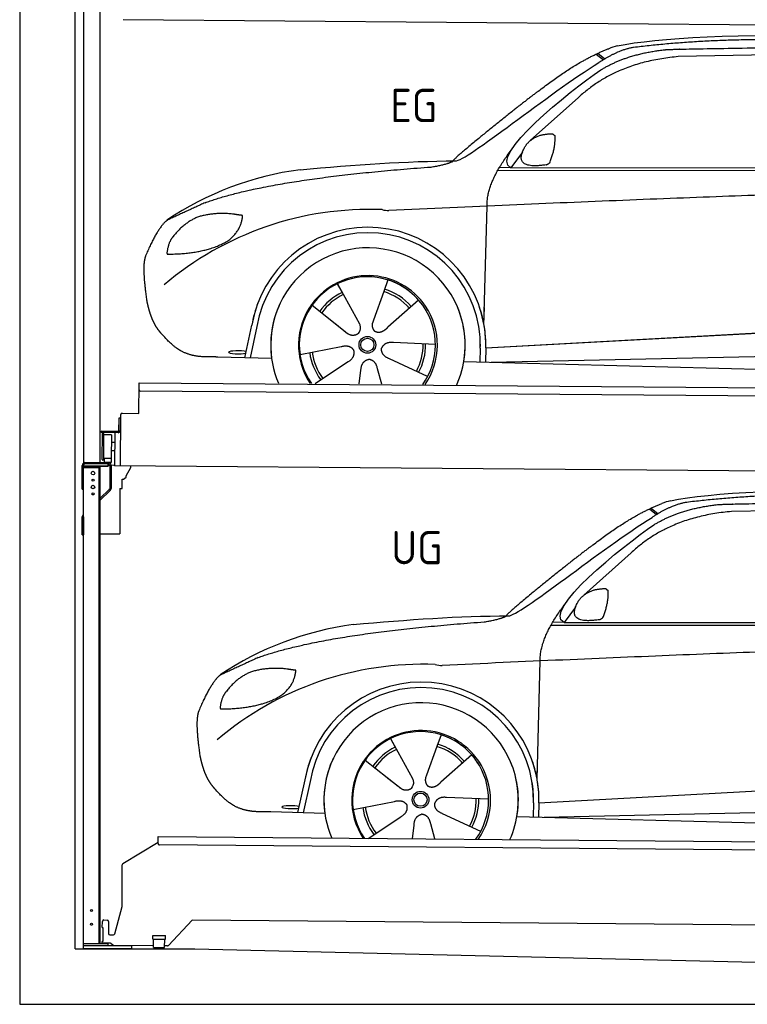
# Model space of a CAD drawing. Header units: millimetres. Extents: x -411 to 6777, y 0 to 5977.
# Tile 1 of 5: x 0 to 2619, y 0 to 3544. Entities that reach past the tile are written whole.
import ezdxf

# ---------------------------------------------------------------- set-up
doc = ezdxf.new("R2010")
doc.units = ezdxf.units.MM
for name, color, linetype, lineweight in [('car', 10, 'Continuous', 25), ('Logo', 7, 'Continuous', 25), ('Plattform', 7, 'Continuous', 25), ('Ständer hinten', 7, 'Continuous', 25)]:
    doc.layers.add(name, color=color, linetype=linetype, lineweight=lineweight)
doc.styles.get("Standard").update_dxf_attribs({"font": 'ISOCP.SHX'})

# ---------------------------------------------------------------- blocks, each defined once
blk = doc.blocks.new('UG Plattfrom Gl550')
at = {"layer": 'Plattform'}
for p, q in [((498.2, 597.8), (498.3, 603.8)), ((498.3, 603.8), (5435.1, 560.7)), ((371.8, 506.3), (498.1, 583.5)), ((498.1, 578.8), (498.2, 597.8)), ((5429.8, 530.7), (503, 573.7)), ((368.7, 352.3), (369.4, 502.1)), ((342.2, 253.9), (368.7, 352.3)), ((297.4, 276.5), (297.6, 298.5)), ((302.6, 303.5), (314.6, 303.4)), ((319.6, 298.3), (319.2, 255.3)), ((621.4, 302.7), (535.3, 212)), ((5347, 261.5), (621.4, 302.7)), ((297.4, 276.5), (299.7, 276.5)), ((299.7, 276.5), (299.3, 225.5)), ((324.2, 250.3), (337.3, 250.2)), ((296.9, 220.5), (297, 225.5)), ((325.2, 220.3), (296.9, 220.5)), ((299.3, 225.5), (297, 225.5)), ((335.5, 213.3), (328.3, 219.2)), ((479.6, 234.9), (479.7, 247.9)), ((479.6, 234.9), (524.6, 234.5)), ((479.7, 247.9), (524.7, 247.5)), ((481.8, 204.9), (482.1, 234.9)), ((521.8, 204.6), (522.1, 234.6)), ((524.6, 234.5), (524.7, 247.5)), ((481.8, 210.9), (338.6, 212.2)), ((481.8, 204.9), (521.8, 204.6)), ((531.7, 210.5), (521.8, 210.6))]:
    blk.add_line(p, q, dxfattribs=at)
for centre, start, end in [((503.1, 578.7), 179.5, 269.5), ((374.4, 502.1), 121.4261, 179.5), ((302.6, 298.5), 89.5, 179.5), ((314.6, 298.4), 359.5, 89.5), ((324.2, 255.3), 179.5, 269.5), ((337.4, 255.2), 269.5, 344.9258), ((325.1, 215.3), 50.8402, 89.5), ((338.6, 217.2), 230.8402, 269.5), ((531.7, 215.5), 269.5, 316.4902)]:
    blk.add_arc(centre, 5, start, end, dxfattribs=at)
blk = doc.blocks.new('Palette EG Gl550')
at = {"layer": 'Plattform'}
for p, q in [((428.6, 2127), (429.5, 2237)), ((429.5, 2237), (5467.3, 2198)), ((5462.1, 2168), (434.2, 2207)), ((368.6, 2127.5), (428.6, 2127)), ((356.5, 2110.3), (356.1, 2064.3)), ((363.5, 2110.2), (356.5, 2110.3)), ((358.1, 2063.3), (358.5, 2110.3)), ((362.6, 1937.5), (363.6, 2122.5)), ((354.1, 2062.3), (292.8, 2062.8)), ((293.1, 2062.8), (293.1, 2057.8)), ((293.1, 2060.8), (355.1, 2060.3)), ((355.1, 2057.3), (293.1, 2057.8)), ((342.6, 2057.4), (341.7, 1937.7)), ((355.1, 2057.3), (355.1, 2060.3)), ((363.1, 2063.2), (358.1, 2063.3)), ((358.2, 2063.3), (363.1, 2063.2)), ((297.3, 1960.5), (298, 2054.5)), ((302, 2054.5), (301.3, 1960.5)), ((330, 2049.4), (329.3, 1965.2)), ((342.3, 2021.9), (329.8, 2022.3)), ((342.1, 1991.7), (329.5, 1991.8)), ((328.9, 1965), (303.9, 1965)), ((303.9, 1965), (303.9, 1950)), ((328.9, 1965), (303.9, 1965)), ((303.9, 1965), (303.9, 1950)), ((303.9, 1950), (328.9, 1950)), ((328.9, 1950), (303.9, 1950)), ((328.9, 1965), (328.9, 1950)), ((328.9, 1965), (328.9, 1950)), ((5465, 1898), (341.7, 1937.7))]:
    blk.add_line(p, q, dxfattribs=at)
for centre, radius, start, end in [((434.3, 2212), 5, 179.556, 269.556), ((368.6, 2122.5), 5, 89.556, 179.556), ((300, 2054.5), 2, 359.3444, 179.3444), ((354.1, 2064.3), 2.01, 269.7445, 359.3674), ((355.1, 2063.3), 3, 269.7663, 359.5554), ((355.1, 2063.3), 6, 269.556, 359.556), ((355.1, 2063.3), 6, 269.5566, 359.5553), ((302.4, 2050.4), 0.4, 179.3444, 271.7264), ((313.4, 1723.4), 326.8, 87.1681, 91.938), ((329.6, 2049.4), 0.4, 359.3444, 86.9565), ((299.3, 1960.5), 2, 179.3444, 359.3444), ((301.7, 1964.6), 0.4, 86.9623, 179.3444), ((302.7, 1973.3), 8.39, 263.3001, 278.0521), ((328.9, 1965.2), 0.4, 267.6536, 359.3444)]:
    blk.add_arc(centre, radius, start, end, dxfattribs=at)
blk = doc.blocks.new('Plattform OG 6200 550')
at = {"layer": 'Plattform'}
blk.add_line((5437.5, 3500), (372.6, 3544.2), dxfattribs=at)
blk = doc.blocks.new('Ständer hinten')
at = {"layer": 'Ständer hinten'}
for p, q in [((229.9, 4962), (229.9, 1948.6)), ((229.9, 4962), (289.9, 4962)), ((289.9, 1950), (289.9, 4962)), ((289.9, 4842), (312.9, 4842)), ((312.9, 4842), (312.9, 4340.7)), ((312.9, 4340.7), (289.9, 4341)), ((230, 1940), (230, 1937)), ((230, 1937), (318.9, 1937)), ((318.9, 1945), (235, 1945)), ((318.9, 1945), (318.9, 1937))]:
    blk.add_line(p, q, dxfattribs=at)
blk = doc.blocks.new('Gebäude_325_GT175')
for p, q in [((0, 5400), (0, 0)), ((200, 200), (200, 5200)), ((200, 200), (630.1, 200)), ((630.1, 200), (2900, 146.1)), ((0, 0), (5900, 0))]:
    blk.add_line(p, q)
blk = doc.blocks.new('Ständer_hinten_GT175')
at = {"layer": 'Ständer hinten'}
for p, q in [((235, 1950), (319, 1950)), ((225, 1854), (225, 1940)), ((230, 200), (230, 1940)), ((319, 1937), (230, 1937)), ((230, 1932), (290, 1932)), ((319, 1945), (235, 1945)), ((285, 1932), (285, 218)), ((290, 218), (290, 1937)), ((319, 1937), (319, 1945)), ((324, 1940), (324, 1857.2)), ((329, 1940), (328.9, 1857.1)), ((341.8, 1939.5), (329, 1940.6)), ((341.8, 1937.7), (341.8, 1939.5)), ((399.8, 1937.2), (341.8, 1937.7)), ((383, 1901.9), (399.7, 1932.7)), ((399.7, 1932.7), (399.8, 1937.2)), ((369, 1857), (369, 1890.5)), ((369, 1890.5), (374, 1890.5)), ((374, 1890.5), (382.9, 1897.4)), ((382.9, 1897.4), (383, 1897.8)), ((383, 1897.8), (383, 1901.9)), ((225, 1854), (230, 1854)), ((290, 1822.1), (322.5, 1853.6)), ((325.9, 1850), (290, 1815.2)), ((360, 1856.3), (369, 1857)), ((360, 1856.3), (360, 1694)), ((230, 1754.9), (225, 1754.9)), ((225, 1690), (225, 1754.9)), ((228.1, 1762.1), (230, 1764)), ((230, 1754.9), (230, 1690)), ((225, 1690), (230, 1690)), ((290, 1694), (360, 1694)), ((319, 218), (230, 218)), ((319, 210), (319, 218)), ((404, 210), (230, 210)), ((404, 200), (230, 200)), ((404, 200), (404, 210))]:
    blk.add_line(p, q, dxfattribs=at)
for centre, radius in [((264, 1912), 6.5), ((264, 1887), 3.7), ((264, 1862), 6.5), ((264, 1837), 3.7), ((258.6, 338), 3.7), ((258.6, 288), 3.7)]:
    blk.add_circle(centre, radius, dxfattribs=at)
for centre, radius, start, end in [((235, 1940), 10, 90, 180), ((319, 1940), 10, 0.0086, 89.9915), ((235, 1940), 5, 90, 180), ((319, 1940), 5, 0, 90), ((319, 1857.2), 5, 314.0428, 0), ((318.9, 1857.1), 10, 314.1186, 0), ((235, 1754.9), 10, 134.1186, 180)]:
    blk.add_arc(centre, radius, start, end, dxfattribs=at)
blk = doc.blocks.new('Car_EG')
at = {"layer": 'car'}
for p, q in [((2075.4, 3420.6), (2101.4, 3400.1)), ((2081.3, 3423.3), (2106.7, 3403.2)), ((2964.5, 3423), (2370.7, 3411.1)), ((2009.8, 3262.5), (1839, 3110.1)), ((1809.4, 3067), (1768.3, 3011.3)), ((1768.3, 3011.3), (4420.2, 3012.7)), ((1721.3, 3002.4), (4364.6, 2999.2)), ((1768.3, 3011.3), (1727, 3012.4)), ((1671.2, 2447.6), (1682.3, 2873.1)), ((1143.3, 2593.6), (1160.5, 2562.6)), ((1143.5, 2593.6), (1222.8, 2449.9)), ((1325.6, 2607.3), (1310.5, 2565.6)), ((1310.5, 2565.6), (1273.2, 2462.5)), ((1052.3, 2516.4), (1171, 2422.3)), ((1435.9, 2535.1), (1325, 2437)), ((1671.2, 2447.6), (1672.8, 2508.3)), ((1133.8, 2451.8), (1180.1, 2415.1)), ((1273.2, 2462.5), (1269.4, 2452.2)), ((1677.7, 2363), (3547.7, 2465.1)), ((810, 2327.3), (835.6, 2444.9)), ((854.1, 2439.5), (829.5, 2326.7)), ((1677.7, 2363), (2701.8, 2419)), ((1496.5, 2375.5), (1345.2, 2381.8)), ((1009, 2338.8), (1157.7, 2367.7)), ((1658.1, 2362.4), (1656.8, 2312)), ((1677.7, 2363), (1676.5, 2311.5)), ((1697, 2310.9), (3582.9, 2352.3)), ((907, 2324.7), (712.8, 2329.9)), ((1063.5, 2234.5), (1180.5, 2312.2)), ((1468.3, 2259.5), (1331, 2323.5)), ((1598.6, 2313.5), (3647.1, 2260.1)), ((1222.2, 2233.1), (1228.3, 2282.6)), ((1303.4, 2232.4), (1288.2, 2287.1))]:
    blk.add_line(p, q, dxfattribs=at)
for radius in [30.1, 23.6]:
    blk.add_circle((1251.5, 2373.8), radius, dxfattribs=at)
for centre, radius, start, end in [((2188.5, 3279.2), 174.5, 102.3489, 113.0153), ((1156.1, 1891.5), 1122.3, 97.5147, 123.9129), ((1259.2, 1720.1), 1141.2, 87.724, 130.3913), ((1332, 2974.5), 117.4, 256.4608, 268.6636), ((1253.6, 2372.9), 424.2, 10.1481, 170.2223), ((1253.4, 2372.7), 404.8, 358.5419, 170.499), ((1253.6, 2372.9), 350, 350.2258, 187.9239), ((1253.6, 2372.9), 250, 34.003, 143.5989), ((1251.5, 2373.8), 245, 51.7123, 188.2101), ((1251.5, 2373.8), 245, 30.221, 72.4019), ((1251.5, 2373.8), 209.6, 115.7372, 144.8747), ((1251.5, 2373.8), 200.6, 115.5705, 145.0215), ((1251.5, 2373.8), 200.6, 41.1155, 72.9111), ((1251.5, 2373.8), 209.6, 41.1302, 72.8747), ((1253.6, 2372.9), 424.2, 158.9384, 170.2223), ((1253.6, 2372.9), 350, 154.4856, 203.0931), ((1253.6, 2372.9), 350, 154.4856, 157.347), ((1253.6, 2372.9), 250, 143.5989, 213.5789), ((1251.5, 2373.8), 245, 144.4019, 214.6129), ((1253.6, 2372.9), 250, 143.5989, 147.9713), ((1251.5, 2373.8), 245, 143.0042, 147.4925), ((1251.5, 2373.8), 200.6, 41.1155, 44.3784), ((1251.5, 2373.8), 245, 324.3871, 34.5977), ((1253.6, 2372.9), 250, 325.4211, 34.003), ((1253.6, 2372.9), 250, 29.7422, 34.003), ((1253.6, 2372.9), 350, 350.2258, 23.1163), ((1253.6, 2372.9), 424.2, 358.6661, 18.6635), ((1253.6, 2372.9), 350, 335.9069, 11.3993), ((1253.6, 2372.9), 404.6, 358.5068, 9.6777), ((1253.6, 2372.9), 424.2, 358.6661, 9.1695), ((1251.5, 2373.8), 200.6, 331.5904, 1.0215), ((1251.5, 2373.8), 209.6, 331.7372, 0.8747), ((1251.5, 2373.8), 209.6, 187.7372, 216.8747), ((1251.5, 2373.8), 200.6, 187.5904, 217.0215)]:
    blk.add_arc(centre, radius, start, end, dxfattribs=at)
blk.add_ellipse((785.5, 2346.9), major_axis=(33.6, -0.3), ratio=0.157274, start_param=0.513473, end_param=5.704241, dxfattribs=at)
for points, degree in [([(2151.2, 3449.7), (2438.8, 3511.3), (3323.8, 3498), (4495.8, 3434.7)], 3), ([(1866.9, 3286.8), (2008, 3397.1), (2120.2, 3439.8)], 2), ([(2209.6, 3444.1), (2153.4, 3435.1), (2085, 3389.8)], 2), ([(2681.9, 3472.1), (2439, 3472), (2209.6, 3444.1)], 2), ([(2370.7, 3411.1), (2146.6, 3391.8), (2009.8, 3262.5)], 2), ([(2091.3, 3363.1), (2185.1, 3420.8), (2320.7, 3436)], 2), ([(1568.6, 3035.8), (1604.3, 3032), (1906.5, 3280.9), (2085, 3389.8)], 3), ([(1768.3, 3011.3), (1685.3, 3051.4), (1979.2, 3287.7), (2091.3, 3363.1)], 3), ([(1866.9, 3286.8), (1785.8, 3226.3), (1683.4, 3142.9), (1554.1, 3037.7), (1560, 3035.7)], 4), ([(1817.6, 3084.6), (1834.1, 3114.9), (1876.9, 3129)], 2), ([(1876.9, 3129), (1905.6, 3134.7), (1918.5, 3133.5)], 2), ([(1908.1, 3029.4), (1929.6, 3082.4), (1927, 3127.3)], 2), ([(1918.5, 3133.5), (1924.5, 3127.4), (1927, 3127.3)], 2), ([(1894.6, 3021.7), (1772.4, 3003), (1817.6, 3084.6)], 2), ([(1682.3, 2873.1), (1679.9, 2956.7), (1768.8, 3074)], 2), ([(667.1, 2885.4), (903.7, 2972), (1480.7, 3013.9)], 2), ([(1009.4, 3004.2), (1205.7, 3022.1), (1390.9, 3035.2), (1568.6, 3035.8)], 3), ([(1480.7, 3013.9), (1533.9, 3021.8), (1559.7, 3034.7)], 2), ([(1894.6, 3021.7), (1900.7, 3023.5), (1908.1, 3029.4)], 2), ([(4638.8, 2941), (3762.4, 2969.4), (1329.3, 2857.2)], 2), ([(667.1, 2885.4), (532.9, 2823.5)], 1), ([(770, 2844.2), (702.5, 2851.9), (643.1, 2834.4)], 2), ([(752.9, 2750.7), (798.9, 2787.7), (802.6, 2839.5)], 2), ([(802.6, 2839.5), (784.9, 2841.6), (770, 2844.2)], 2), ([(532.9, 2823.5), (498.2, 2800.8), (453.2, 2693.7)], 2), ([(643.1, 2834.4), (590.8, 2813.7), (552.7, 2763.7)], 2), ([(552.7, 2763.7), (534.5, 2743.9), (529.7, 2702.6)], 2), ([(531, 2700.3), (675.7, 2700.9), (752.9, 2750.7)], 2), ([(453.2, 2693.7), (446.7, 2677.8), (444.7, 2649.3), (445.7, 2616.9), (456.9, 2533.7)], 4), ([(529.7, 2702.6), (533.1, 2702.5), (531, 2700.3)], 2), ([(1171, 2422.3), (1194.3, 2400.4), (1217.6, 2413.8)], 2), ([(1345.2, 2381.8), (1313.5, 2385.8), (1302.5, 2361.3)], 2), ([(1157.7, 2367.7), (1188.4, 2376.4), (1203, 2353.9)], 2), ([(1180.5, 2312.2), (1208.5, 2327.6), (1203, 2353.9)], 2), ([(1331, 2323.5), (1301, 2334.5), (1302.5, 2361.3)], 2), ([(1228.3, 2282.6), (1229.5, 2314.6), (1255.5, 2321.5)], 2), ([(1288.2, 2287.1), (1282.2, 2318.5), (1255.5, 2321.5)], 2)]:
    blk.add_open_spline(points, degree=degree, dxfattribs=at)
for points, degree, knots in [([(2320.7, 3436), (2347.3, 3438), (2486.7, 3439.9), (3508.2, 3460), (4128.4, 3453.6), (4583.8, 3281), (4560.1, 3107.3)], 4, [0.0821318, 0.0821318, 0.0821318, 0.0821318, 0.0821318, 0.258851, 0.508851, 1, 1, 1, 1, 1]), ([(456.9, 2533.7), (457.7, 2529.5), (458.6, 2525.3), (459.5, 2521.1), (460.5, 2517.1), (464, 2502.3), (468, 2488.6), (472.4, 2476.1), (477.3, 2464.8)], 4, [0.4914944, 0.4914944, 0.4914944, 0.4914944, 0.4914944, 0.5422469, 0.5422469, 0.5422469, 0.5422469, 0.728655, 0.728655, 0.728655, 0.728655, 0.728655]), ([(476.9, 2465.5), (478.3, 2462.3), (479.7, 2459.2), (481.1, 2456.2), (482.6, 2453.3), (488.2, 2442.2), (494.2, 2432.8), (500.4, 2424.9), (506.9, 2417.4)], 4, [0.7288005, 0.7288005, 0.7288005, 0.7288005, 0.7288005, 0.7843928, 0.7843928, 0.7843928, 0.7843928, 1, 1, 1, 1, 1]), ([(1222.8, 2449.9), (1224.5, 2445.8), (1225.5, 2441.8), (1225.8, 2437.9), (1226.4, 2429.3), (1223.7, 2421.3), (1217.6, 2413.8)], 3, [0.2167758, 0.2167758, 0.2167758, 0.2167758, 0.4600873, 0.4600873, 0.4600873, 1, 1, 1, 1]), ([(1269.4, 2452.2), (1268.8, 2449), (1268.5, 2446), (1268.6, 2443.1), (1269, 2440.3), (1269.7, 2434.5), (1271.7, 2429.2), (1275.3, 2424.6), (1280.2, 2421.6)], 4, [0.3191838, 0.3191838, 0.3191838, 0.3191838, 0.3191838, 0.5438253, 0.5438253, 0.5438253, 0.5438253, 1, 1, 1, 1, 1]), ([(712.8, 2329.9), (688.1, 2330.6), (632.5, 2327), (596.4, 2340.9), (552.8, 2366), (506.9, 2417.4)], 4, [0, 0, 0, 0, 0, 0.597866, 1, 1, 1, 1, 1]), ([(1325, 2437), (1325, 2437), (1325, 2437), (1325, 2437), (1325, 2437), (1315.9, 2427.3), (1305.2, 2417.4), (1290.9, 2415), (1280.2, 2421.6)], 4, [-0.000003, -0.000003, -0.000003, -0.000003, -0.000003, 0, 0, 0, 0, 1, 1, 1, 1, 1])]:
    blk.add_open_spline(points, degree=degree, knots=knots, dxfattribs=at)
blk = doc.blocks.new('Car_147')
at = {"layer": 'car'}
for p, q in [((2266.8, 1783.3), (2292.7, 1762.8)), ((2272.6, 1786), (2298, 1765.9)), ((3155.8, 1785.7), (2562, 1773.8)), ((2201.2, 1625.2), (2030.4, 1472.8)), ((2000.7, 1429.7), (1959.6, 1374)), ((1912.6, 1365.1), (4556, 1361.9)), ((1959.6, 1374), (1918.4, 1375.1)), ((1959.6, 1374), (4611.6, 1375.4)), ((1862.5, 810.3), (1873.6, 1235.8)), ((1517, 970), (1501.9, 928.3)), ((1334.7, 956.3), (1351.9, 925.3)), ((1334.8, 956.3), (1414.2, 812.6)), ((1501.9, 928.3), (1464.5, 825.2)), ((1627.3, 897.8), (1516.3, 799.7)), ((1243.7, 879.1), (1362.3, 785)), ((1862.5, 810.3), (1864.1, 871)), ((1464.5, 825.2), (1460.7, 814.9)), ((1869, 725.7), (3739, 827.8)), ((1001.4, 690), (1027, 807.6)), ((1045.5, 802.2), (1020.9, 689.4)), ((1325.2, 814.5), (1371.4, 777.8)), ((1869, 725.7), (2893.1, 781.7)), ((1687.9, 738.2), (1536.6, 744.5)), ((1200.4, 701.5), (1349, 730.4)), ((1849.4, 725.1), (1848.1, 674.7)), ((1869, 725.7), (1867.8, 674.2)), ((1888.4, 673.6), (3774.2, 715)), ((1098.3, 687.4), (904.1, 692.6)), ((1254.9, 597.2), (1371.8, 674.9)), ((1659.6, 622.2), (1522.4, 686.2)), ((1789.9, 676.2), (3838.5, 622.8)), ((1413.6, 595.8), (1419.7, 645.3)), ((1494.8, 595.1), (1479.5, 649.8))]:
    blk.add_line(p, q, dxfattribs=at)
for radius in [30.1, 23.6]:
    blk.add_circle((1442.9, 736.5), radius, dxfattribs=at)
for centre, radius, start, end in [((2379.8, 1641.9), 174.5, 102.3489, 113.0153), ((1347.5, 254.1), 1122.3, 97.5147, 123.9129), ((1450.6, 82.8), 1141.2, 87.724, 130.3913), ((1523.4, 1337.2), 117.4, 256.4608, 268.6636), ((1445, 735.6), 424.2, 10.1481, 170.2223), ((1444.7, 735.4), 404.8, 358.5419, 170.499), ((1445, 735.6), 350, 350.2258, 187.9239), ((1442.9, 736.5), 245, 51.7123, 188.2101), ((1445, 735.6), 250, 34.003, 143.5989), ((1442.9, 736.5), 245, 30.221, 72.4019), ((1442.9, 736.5), 209.6, 115.7372, 144.8747), ((1442.9, 736.5), 200.6, 41.1155, 72.9111), ((1442.9, 736.5), 209.6, 41.1302, 72.8747), ((1445, 735.6), 424.2, 158.9384, 170.2223), ((1445, 735.6), 350, 154.4856, 203.0931), ((1445, 735.6), 350, 154.4856, 157.347), ((1442.9, 736.5), 200.6, 115.5705, 145.0215), ((1445, 735.6), 250, 143.5989, 213.5789), ((1442.9, 736.5), 245, 144.4019, 214.6129), ((1445, 735.6), 250, 143.5989, 147.9713), ((1442.9, 736.5), 245, 143.0042, 147.4925), ((1442.9, 736.5), 200.6, 41.1155, 44.3784), ((1442.9, 736.5), 245, 324.3871, 34.5977), ((1445, 735.6), 250, 325.4211, 34.003), ((1445, 735.6), 250, 29.7422, 34.003), ((1445, 735.6), 350, 350.2258, 23.1163), ((1445, 735.6), 424.2, 358.6661, 18.6635), ((1445, 735.6), 350, 335.9069, 11.3993), ((1445, 735.6), 404.6, 358.5068, 9.6777), ((1445, 735.6), 424.2, 358.6661, 9.1695), ((1442.9, 736.5), 200.6, 187.5904, 217.0215), ((1442.9, 736.5), 200.6, 331.5904, 1.0215), ((1442.9, 736.5), 209.6, 331.7372, 0.8747), ((1442.9, 736.5), 209.6, 187.7372, 216.8747)]:
    blk.add_arc(centre, radius, start, end, dxfattribs=at)
blk.add_ellipse((976.9, 709.6), major_axis=(33.6, -0.3), ratio=0.157274, start_param=0.513473, end_param=5.704241, dxfattribs=at)
for points, degree in [([(2342.5, 1812.4), (2630.1, 1874), (3515.1, 1860.7), (4687.1, 1797.4)], 3), ([(2873.2, 1834.8), (2630.4, 1834.7), (2401, 1806.8)], 2), ([(2058.2, 1649.5), (2199.3, 1759.8), (2311.6, 1802.5)], 2), ([(2562, 1773.8), (2337.9, 1754.5), (2201.2, 1625.2)], 2), ([(2401, 1806.8), (2344.7, 1797.8), (2276.3, 1752.5)], 2), ([(2282.7, 1725.8), (2376.5, 1783.5), (2512.1, 1798.7)], 2), ([(1760, 1398.5), (1795.6, 1394.7), (2097.9, 1643.6), (2276.3, 1752.5)], 3), ([(1959.6, 1374), (1876.6, 1414.1), (2170.6, 1650.4), (2282.7, 1725.8)], 3), ([(2058.2, 1649.5), (1977.1, 1589), (1874.8, 1505.6), (1745.4, 1400.4), (1751.4, 1398.4)], 4), ([(2009, 1447.3), (2025.5, 1477.6), (2068.2, 1491.7)], 2), ([(2068.2, 1491.7), (2096.9, 1497.4), (2109.8, 1496.2)], 2), ([(2099.5, 1392.1), (2120.9, 1445.1), (2118.3, 1490)], 2), ([(2109.8, 1496.2), (2115.9, 1490.1), (2118.3, 1490)], 2), ([(1873.6, 1235.8), (1871.3, 1319.4), (1960.2, 1436.7)], 2), ([(2086, 1384.4), (1963.8, 1365.7), (2009, 1447.3)], 2), ([(1200.7, 1366.9), (1397, 1384.8), (1582.2, 1397.9), (1760, 1398.5)], 3), ([(1672.1, 1376.6), (1725.2, 1384.5), (1751.1, 1397.4)], 2), ([(2086, 1384.4), (2092, 1386.2), (2099.5, 1392.1)], 2), ([(858.5, 1248.1), (1095.1, 1334.7), (1672.1, 1376.6)], 2), ([(4830.2, 1303.7), (3953.8, 1332.1), (1520.6, 1219.9)], 2), ([(858.5, 1248.1), (724.2, 1186.2)], 1), ([(961.4, 1206.9), (893.8, 1214.6), (834.4, 1197.1)], 2), ([(994, 1202.2), (976.3, 1204.3), (961.4, 1206.9)], 2), ([(724.2, 1186.2), (689.6, 1163.5), (644.6, 1056.4)], 2), ([(834.4, 1197.1), (782.1, 1176.4), (744.1, 1126.4)], 2), ([(944.2, 1113.4), (990.3, 1150.4), (994, 1202.2)], 2), ([(744.1, 1126.4), (725.8, 1106.6), (721.1, 1065.3)], 2), ([(722.4, 1063), (867.1, 1063.6), (944.2, 1113.4)], 2), ([(721.1, 1065.3), (724.5, 1065.2), (722.4, 1063)], 2), ([(644.6, 1056.4), (638.1, 1040.5), (636, 1012), (637.1, 979.6), (648.2, 896.4)], 4), ([(1362.3, 785), (1385.6, 763.1), (1409, 776.5)], 2), ([(1536.6, 744.5), (1504.9, 748.5), (1493.9, 724)], 2), ([(1349, 730.4), (1379.8, 739.1), (1394.4, 716.6)], 2), ([(1371.8, 674.9), (1399.8, 690.3), (1394.4, 716.6)], 2), ([(1522.4, 686.2), (1492.4, 697.2), (1493.9, 724)], 2), ([(1419.7, 645.3), (1420.9, 677.3), (1446.8, 684.2)], 2), ([(1479.5, 649.8), (1473.5, 681.2), (1446.8, 684.2)], 2)]:
    blk.add_open_spline(points, degree=degree, dxfattribs=at)
for points, degree, knots in [([(2512.1, 1798.7), (2538.6, 1800.7), (2678.1, 1802.6), (3699.5, 1822.7), (4319.8, 1816.3), (4775.2, 1643.7), (4751.5, 1470)], 4, [0.0821318, 0.0821318, 0.0821318, 0.0821318, 0.0821318, 0.258851, 0.508851, 1, 1, 1, 1, 1]), ([(648.2, 896.4), (649.1, 892.2), (650, 888), (650.9, 883.8), (651.9, 879.8), (655.4, 865), (659.4, 851.3), (663.8, 838.8), (668.6, 827.5)], 4, [0.4914944, 0.4914944, 0.4914944, 0.4914944, 0.4914944, 0.5422469, 0.5422469, 0.5422469, 0.5422469, 0.728655, 0.728655, 0.728655, 0.728655, 0.728655]), ([(668.3, 828.2), (669.7, 825), (671.1, 821.9), (672.5, 818.9), (673.9, 816), (679.6, 804.9), (685.5, 795.5), (691.8, 787.6), (698.3, 780.1)], 4, [0.7288005, 0.7288005, 0.7288005, 0.7288005, 0.7288005, 0.7843928, 0.7843928, 0.7843928, 0.7843928, 1, 1, 1, 1, 1]), ([(904.1, 692.6), (879.5, 693.3), (823.8, 689.7), (787.8, 703.6), (744.1, 728.7), (698.3, 780.1)], 4, [0, 0, 0, 0, 0, 0.597866, 1, 1, 1, 1, 1]), ([(1414.2, 812.6), (1415.9, 808.5), (1416.8, 804.5), (1417.1, 800.6), (1417.8, 792), (1415.1, 784), (1409, 776.5)], 3, [0.2167758, 0.2167758, 0.2167758, 0.2167758, 0.4600873, 0.4600873, 0.4600873, 1, 1, 1, 1]), ([(1460.7, 814.9), (1460.2, 811.7), (1459.9, 808.7), (1460, 805.8), (1460.3, 803), (1461.1, 797.2), (1463.1, 791.9), (1466.6, 787.3), (1471.5, 784.3)], 4, [0.3191838, 0.3191838, 0.3191838, 0.3191838, 0.3191838, 0.5438253, 0.5438253, 0.5438253, 0.5438253, 1, 1, 1, 1, 1]), ([(1516.3, 799.7), (1516.3, 799.7), (1516.3, 799.7), (1516.3, 799.7), (1516.3, 799.7), (1507.2, 790), (1496.6, 780.1), (1482.3, 777.7), (1471.5, 784.3)], 4, [-0.000003, -0.000003, -0.000003, -0.000003, -0.000003, 0, 0, 0, 0, 1, 1, 1, 1, 1])]:
    blk.add_open_spline(points, degree=degree, knots=knots, dxfattribs=at)

msp = doc.modelspace()

# ---------------------------------------------------------------- block references
for name in ['Gebäude_325_GT175', 'Car_EG', 'Palette EG Gl550', 'Ständer_hinten_GT175', 'Car_147', 'UG Plattfrom Gl550']:
    msp.add_blockref(name, (0, 0))
at = {"layer": 'Plattform'}
msp.add_blockref('Plattform OG 6200 550', (0, 0), dxfattribs=at)
at = {"layer": 'Ständer hinten'}
msp.add_blockref('Ständer hinten', (0, 0), dxfattribs=at)

# ---------------------------------------------------------------- texts
msp.add_text('UG', height=120).set_placement((1337.66, 1583.58))
at = {"layer": 'Logo'}
msp.add_text('EG', height=120, dxfattribs=at).set_placement((1334, 3175.32))

doc.saveas('drawing.dxf')
